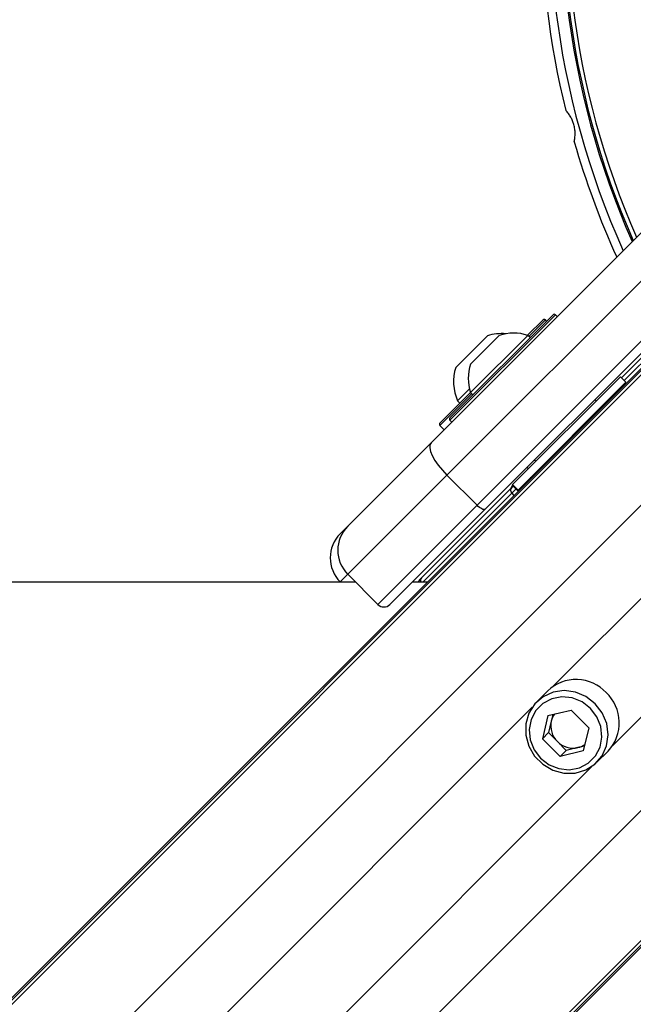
# Model space of a CAD drawing. Header units: millimetres. Extents: x 20 to 19889, y 40 to 15516.
# Tile 62 of 115: x 6595 to 6739, y 15059 to 15290. Entities that reach past the tile are written whole.
import ezdxf

# ---------------------------------------------------------------- set-up
doc = ezdxf.new("R2010")
doc.units = ezdxf.units.MM
doc.header["$LTSCALE"] = 2
doc.layers.add('COMPONENT_GEOMETRY', color=7, linetype='Continuous')
doc.styles.add('SLDTEXTSTYLE0', font='TXT', dxfattribs={"width": 0.75})
doc.dimstyles.new('SLDDIMSTYLE1', dxfattribs={"dimtxt": 100, "dimasz": 6.604, "dimexe": 0, "dimexo": 0.0625, "dimgap": 25, "dimtad": 0, "dimtih": 1, "dimtoh": 1, "dimdec": 0, "dimrnd": 1e-09, "dimzin": 12, "dimdsep": 46, "dimtxsty": 'SLDTEXTSTYLE0', "dimsah": 1, "dimcen": 0.09, "dimadec": 0, "dimazin": 3, "dimtfac": 1, "dimtdec": 0, "dimtofl": 0, "dimtmove": 0, "dimatfit": 3, "dimfxl": 1, "dimfrac": 2, "dimtolj": 1, "dimtzin": 12, "dimarcsym": 0})

# ---------------------------------------------------------------- blocks, each defined once
blk = doc.blocks.new('_D_2')
at = {"layer": 'COMPONENT_GEOMETRY', "color": 7}
for p, q in [((6914.69, 15516.37), (871.44, 15516.37)), ((877.79, 15516.37), (877.79, 12932.74)), ((677.72, 12912.43), (647.25, 12912.43)), ((647.25, 12912.43), (647.25, 12753.68)), ((1077.86, 12912.43), (1108.33, 12912.43)), ((1108.33, 12912.43), (1108.33, 12753.68)), ((647.25, 12753.68), (677.72, 12753.68)), ((1108.33, 12753.68), (1077.86, 12753.68)), ((877.79, 10020.44), (877.79, 12604.06)), ((4187.32, 10020.44), (871.44, 10020.44))]:
    blk.add_line(p, q, dxfattribs=at)
for points in [[(877.79, 15516.37), (876.77, 15509.77), (878.8, 15509.77)], [(877.79, 10020.44), (878.8, 10027.04), (876.77, 10027.04)]]:
    blk.add_solid(points, dxfattribs=at)
at = {"layer": 'COMPONENT_GEOMETRY', "color": 7, "char_height": 100, "attachment_point": 1, "style": 'SLDTEXTSTYLE0'}
for s, insert in [('9\'0.19"', (677.72, 12882.59)), ('2748mm', (605.01, 12732.97))]:
    blk.add_mtext(s, dxfattribs=dict(at, insert=insert))

msp = doc.modelspace()

# ---------------------------------------------------------------- linework, layer by layer
at = {"color": 7, "linetype": 'Continuous', "lineweight": 25}
for p, q in [((6691.49, 15190.33), (6751.46, 15250.31)), ((6755.18, 15242.71), (6695.21, 15182.74)), ((6702.28, 15175.67), (6762.25, 15235.64)), ((6764.15, 15234.71), (6704.18, 15174.74)), ((6695.92, 15196.18), (6720.1, 15220.36)), ((6714.15, 15215.54), (6717.75, 15219.14)), ((6718.6, 15218.86), (6718.32, 15219.14)), ((6721.09, 15219.93), (6720.67, 15220.36)), ((6750.25, 15219.67), (6736.15, 15205.58)), ((6697.28, 15208), (6704.7, 15215.43)), ((6700.75, 15202.09), (6714.19, 15215.52)), ((6700.76, 15208.8), (6707.48, 15215.52)), ((6714.73, 15214.99), (6714.19, 15215.52)), ((6745.31, 15212.34), (6466.5, 14933.52)), ((6742.89, 15209.37), (5698.42, 14164.89)), ((6710.62, 15180.54), (6735.9, 15205.83)), ((6737.21, 15204.52), (6735.9, 15205.83)), ((6697.7, 15200.16), (6700.5, 15202.97)), ((6711.92, 15179.23), (6737.21, 15204.52)), ((6693.64, 15195.03), (6700.74, 15202.13)), ((6700.75, 15202.09), (6701.29, 15201.55)), ((6697.7, 15200.16), (6698.23, 15199.62)), ((6730.25, 15200.17), (6729.93, 15200.49)), ((6730.25, 15200.17), (6729.93, 15200.49)), ((6693.57, 15194.96), (6693.64, 15195.03)), ((6693.57, 15194.39), (6694.56, 15193.4)), ((6695.92, 15195.61), (6696.34, 15195.19)), ((6671.95, 15170.79), (6691.49, 15190.33)), ((6714, 15184.56), (6714.32, 15184.24)), ((6714, 15184.56), (6714.32, 15184.24)), ((6715.79, 15186.35), (6716.11, 15186.03)), ((6715.79, 15186.35), (6716.11, 15186.03)), ((6695.21, 15182.74), (6671.95, 15159.48)), ((6702.28, 15175.67), (6695.21, 15182.74)), ((6714.89, 15182.11), (6715.14, 15182.29)), ((6710.41, 15179.84), (6689.24, 15158.67)), ((6710.73, 15180.16), (6710.41, 15179.84)), ((6710.62, 15180.54), (6710.48, 15180.41)), ((6710.48, 15180.41), (6711.79, 15179.1)), ((6710.59, 15180.3), (6710.52, 15180.23)), ((6711.92, 15179.23), (6710.62, 15180.54)), ((6711.79, 15179.1), (6711.92, 15179.23)), ((6679.02, 15152.41), (6702.28, 15175.67)), ((6704.18, 15174.74), (6681.85, 15152.41)), ((6670.16, 15169.01), (6671.95, 15170.79)), ((6679.02, 15152.41), (6671.95, 15159.48)), ((6670.2, 15157.65), (6670.16, 15157.69)), ((6690.63, 15157.65), (6687.09, 15157.65)), ((6689.24, 15158.67), (6688.76, 15158.19)), ((6813.2, 15144.46), (5786.4, 14117.66)), ((6810.22, 15142.04), (5770.61, 14102.42)), ((6718.88, 15132.16), (6716.27, 15129.55)), ((6718.9, 15126.34), (6724.35, 15127.65)), ((6728.5, 15123.5), (6724.35, 15127.65)), ((6718.9, 15126.34), (6717.6, 15120.89)), ((6719.7, 15125.07), (6719.04, 15122.34)), ((6720.07, 15126.62), (6719.7, 15125.07)), ((6719.04, 15122.34), (6717.6, 15120.89)), ((6719.04, 15122.34), (6721.12, 15120.26)), ((6728.5, 15123.5), (6727.2, 15118.04)), ((6717.6, 15120.89), (6721.75, 15116.74)), ((6721.12, 15120.26), (6723.2, 15118.19)), ((6723.2, 15118.19), (6721.75, 15116.74)), ((6727.2, 15118.04), (6721.75, 15116.74)), ((6725.92, 15118.84), (6723.2, 15118.19)), ((6727.48, 15119.21), (6725.92, 15118.84)), ((6730.41, 15115.41), (6733.02, 15118.02))]:
    msp.add_line(p, q, dxfattribs=at)
at = {"color": 8, "linetype": 'Continuous', "lineweight": 25}
for p, q in [((6720.67, 15220.36), (6695.92, 15195.61)), ((6718.32, 15219.14), (6714.44, 15215.27)), ((6736.82, 15204.91), (6751.62, 15219.71)), ((6740.94, 15206.4), (5479.05, 13944.51)), ((6701.01, 15201.83), (6693.64, 15194.47)), ((6693.64, 15194.47), (6693.57, 15194.39)), ((6755.7, 15190.63), (5491.87, 13926.79)), ((6769.49, 15182.56), (6720.14, 15133.21)), ((6689.56, 15157.65), (6710.43, 15178.52)), ((6710.43, 15178.52), (6711.4, 15179.49)), ((6710.43, 15178.52), (6710.93, 15177.96)), ((6783.42, 15168.64), (6734.07, 15119.28)), ((6671.95, 15159.48), (6670.16, 15157.69)), ((6791.48, 15154.85), (5527.65, 13891.01)), ((6807.26, 15140.08), (5545.1, 13877.92)), ((6715.22, 15128.29), (5823.12, 14236.19)), ((6729.15, 15114.36), (5837.05, 14222.26))]:
    msp.add_line(p, q, dxfattribs=at)
at = {"color": 7, "linetype": 'Continuous', "lineweight": 25, "flags": 128}
for points in [[(6691.49, 15190.33), (6691.22, 15189.85), (6691.18, 15189.16), (6691.37, 15188.3), (6691.78, 15187.31), (6692.39, 15186.21), (6693.19, 15185.05), (6694.14, 15183.88), (6695.21, 15182.74)], [(6714.87, 15182.13), (6715.17, 15182.3), (6715.21, 15182.32)], [(6704.18, 15174.74), (6704.06, 15174.67), (6703.89, 15174.66), (6703.67, 15174.71), (6703.42, 15174.81), (6703.15, 15174.97), (6702.86, 15175.16), (6702.57, 15175.4), (6702.28, 15175.67)], [(6673.77, 15157.65), (6100.42, 15157.62), (5471.05, 15157.59), (4830.46, 15157.57), (4189.86, 15157.57)], [(6729.99, 15129.13), (6727.83, 15130.79), (6725.34, 15131.83), (6722.71, 15132.19), (6720.12, 15131.82), (6717.77, 15130.76), (6715.83, 15129.08), (6714.45, 15126.92), (6713.73, 15124.43), (6713.72, 15121.79), (6714.43, 15119.2), (6715.79, 15116.86), (6717.72, 15114.94), (6720.06, 15113.57), (6722.65, 15112.86), (6725.28, 15112.87), (6727.78, 15113.59), (6729.94, 15114.97), (6731.61, 15116.91), (6732.68, 15119.26), (6733.04, 15121.85), (6732.69, 15124.49), (6731.65, 15126.97), (6729.99, 15129.13)], [(6728.9, 15128.04), (6726.91, 15129.56), (6724.61, 15130.48), (6722.18, 15130.72), (6719.82, 15130.28), (6717.72, 15129.18), (6716.06, 15127.52), (6714.96, 15125.42), (6714.52, 15123.07), (6714.77, 15120.64), (6715.69, 15118.33), (6717.2, 15116.34), (6719.19, 15114.83), (6721.49, 15113.91), (6723.92, 15113.66), (6726.28, 15114.1), (6728.38, 15115.2), (6730.04, 15116.87), (6731.14, 15118.96), (6731.58, 15121.32), (6731.33, 15123.75), (6730.41, 15126.05), (6728.9, 15128.04)]]:
    msp.add_lwpolyline(points, dxfattribs=at)
at = {"color": 7, "linetype": 'Continuous', "lineweight": 25}
for centre, radius, start, end in [((6917.23, 15316.37), 198, 136.4444, 204.1415), ((6917.23, 15316.37), 195.2, 136.7498, 203.8276), ((6917.23, 15316.37), 200, 166.0906, 193.9094), ((6917.23, 15316.37), 200, 196.0906, 204.3597), ((6718.03, 15218.86), 0.4, 45, 135), ((6720.38, 15220.08), 0.4, 45, 135), ((6708.06, 15204.65), 11.29, 85.2595, 107.2991), ((6710.84, 15205.43), 10.63, 71.6616, 108.4591), ((6708.06, 15204.65), 11.29, 162.7009, 203.3898), ((6710.84, 15205.43), 10.63, 161.5409, 198.3384), ((6735.8, 15200.28), 2, 135, 160.8419), ((6696.2, 15195.89), 0.4, 135, 225), ((6693.85, 15194.67), 0.4, 135, 225), ((6711.12, 15179.19), 0.962, 137.0513, 224.186), ((6711.23, 15179.52), 1, 135, 171.8699), ((6677.6, 15165.13), 8, 135, 225), ((6675.82, 15163.35), 8, 135, 225), ((6689.47, 15157.48), 1, 135, 169.8691), ((6680.43, 15153.82), 2, 225, 315), ((6725.52, 15125.1), 9.7, 43.2021, 133.2469), ((6725.95, 15124.67), 9.7, 316.7531, 46.7979), ((6724.16, 15124.01), 4.59, 143.8197, 166.6594), ((6724.72, 15123.94), 5.15, 167.4059, 225.6226), ((6724.8, 15123.86), 5.15, 224.3774, 282.5941), ((6724.86, 15123.3), 4.59, 283.3406, 306.1803)]:
    msp.add_arc(centre, radius, start, end, dxfattribs=at)
at = {"color": 8, "linetype": 'Continuous', "lineweight": 25}
for centre, radius, start, end in [((6917.23, 15316.37), 194.87, 136.6888, 203.7903), ((6917.23, 15316.37), 193.87, 137.4684, 203.6756), ((6689.92, 15158.03), 0.939, 136.5188, 203.493)]:
    msp.add_arc(centre, radius, start, end, dxfattribs=at)
at = {"color": 7, "linetype": 'Continuous', "lineweight": 25}
for points, knots in [([(6725.06, 15260.94), (6725.13, 15261.25), (6725.25, 15261.87), (6725.3, 15262.87), (6725.23, 15263.91), (6725.02, 15264.92), (6724.69, 15265.87), (6724.26, 15266.74), (6723.73, 15267.57), (6723.31, 15268.05), (6723.09, 15268.29)], [0, 0, 0, 0, 0.125658, 0.254213, 0.380096, 0.510315, 0.625689, 0.744467, 0.870637, 1, 1, 1, 1]), ([(6715.32, 15182.35), (6715.23, 15182.32), (6714.96, 15182.24), (6714.76, 15182.06), (6714.63, 15181.94)], [0, 0, 0, 0, 0.3523307, 1, 1, 1, 1])]:
    msp.add_open_spline(points, degree=3, knots=knots, dxfattribs=at)

# ---------------------------------------------------------------- dimensions: what is measured, and where the dimension line sits
at = {"layer": 'COMPONENT_GEOMETRY', "color": 7}
dim = msp.add_linear_dim(base=(877.79, 10020.44), p1=(6917.23, 15516.37), p2=(4189.86, 10020.44), angle=90, dimstyle='SLDDIMSTYLE1', dxfattribs=at)
dim.commit()
dim.dimension.update_dxf_attribs({"geometry": '_D_2', "text_midpoint": (877.79, 12768.4), "dimtype": 160})

doc.saveas('drawing.dxf')
